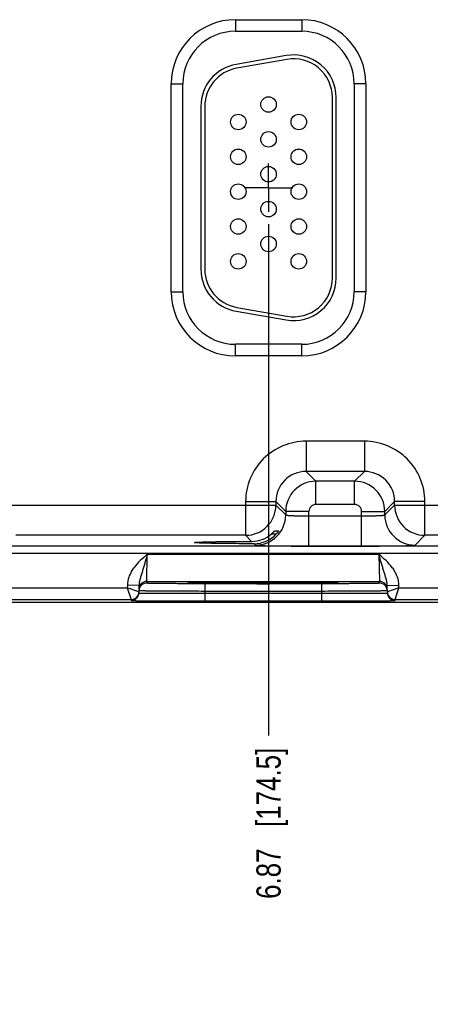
# Model space of a CAD drawing. Header units: inches. Extents: x 0 to 34, y 0 to 22.
# Tile 23 of 41: x 16.8 to 19, y 6 to 11.1. Entities that reach past the tile are written whole.
import ezdxf

# ---------------------------------------------------------------- set-up
doc = ezdxf.new("R2010")
doc.units = ezdxf.units.IN
doc.header["$LTSCALE"] = 1.87
doc.header["$MEASUREMENT"] = 0
doc.linetypes.add('CENTER', pattern=[0.6, 0.375, -0.075, 0.075, -0.075])
doc.layers.get('0').update_dxf_attribs({"linetype": 'CONTINUOUS'})
doc.layers.add('02___PRT_ALL_AXES', color=7, linetype='CONTINUOUS')
doc.layers.add('DIMENSIONS', color=7, linetype='CONTINUOUS')
doc.styles.get("Standard").update_dxf_attribs({"font": 'txt', "width": 0.8})
doc.dimstyles.new('DIMSTYLE_1', dxfattribs={"dimtxt": 0.125, "dimasz": 0.18, "dimexe": 0.125, "dimexo": 0.0625, "dimgap": 0.03125, "dimtad": 0, "dimtih": 1, "dimtoh": 1, "dimlfac": 0.5, "dimzin": 4, "dimdsep": 46, "dimtxsty": 'STANDARD', "dimblk": '_FILLED', "dimblk1": '_FILLED', "dimblk2": '_FILLED', "dimcen": 0.09, "dimadec": 0, "dimazin": 0, "dimtp": 0.01, "dimtm": 0.01, "dimtfac": 1, "dimtofl": 0, "dimtmove": 0, "dimatfit": 3, "dimldrblk": '_FILLED', "dimfxl": 1, "dimtolj": 1, "dimtzin": 4, "dimarcsym": 0})

# ---------------------------------------------------------------- blocks, each defined once
blk = doc.blocks.new('*D9')
at = {"layer": 'DIMENSIONS', "color": 2, "linetype": 'CONTINUOUS'}
blk.add_line((18.1332, 10.049), (18.1332, 7.4074), dxfattribs=at)
at = {"layer": 'DIMENSIONS', "color": 2, "linetype": 'CONTINUOUS', "insert": (18.0707, 7.3449), "char_height": 0.125, "width": 1.225, "attachment_point": 3, "rotation": 90, "line_spacing_factor": 0.9}
blk.add_mtext('6.87{\\Ftxt.shx;\\W1.000000;\\H0.125000; }[174.5]', dxfattribs=at)
blk = doc.blocks.new('_FILLED')
at = {"color": 0, "linetype": 'BYBLOCK'}
blk.add_solid([(0, 0), (-1, 0.174), (-1, -0.174)], dxfattribs=at)
blk = doc.blocks.new('*D10')
at = {"layer": 'DIMENSIONS', "color": 2, "linetype": 'CONTINUOUS'}
blk.add_line((20.2432, 10.049), (20.2432, 7.4074), dxfattribs=at)
at = {"layer": 'DIMENSIONS', "color": 2, "linetype": 'CONTINUOUS', "insert": (20.1807, 7.3449), "char_height": 0.125, "width": 1.225, "attachment_point": 3, "rotation": 90, "line_spacing_factor": 0.9}
blk.add_mtext('7.93{\\Ftxt.shx;\\W1.000000;\\H0.125000; }[201.3]', dxfattribs=at)
blk = doc.blocks.new('*D11')
at = {"layer": 'DIMENSIONS', "color": 2, "linetype": 'CONTINUOUS'}
blk.add_line((21.2982, 10.429), (21.2982, 7.4074), dxfattribs=at)
at = {"layer": 'DIMENSIONS', "color": 2, "linetype": 'CONTINUOUS', "insert": (21.2357, 7.3449), "char_height": 0.125, "width": 1.225, "attachment_point": 3, "rotation": 90, "line_spacing_factor": 0.9}
blk.add_mtext('8.45{\\Ftxt.shx;\\W1.000000;\\H0.125000; }[214.7]', dxfattribs=at)
blk = doc.blocks.new('*D12')
at = {"layer": 'DIMENSIONS', "color": 2, "linetype": 'CONTINUOUS'}
blk.add_line((22.3532, 10.049), (22.3532, 7.4074), dxfattribs=at)
at = {"layer": 'DIMENSIONS', "color": 2, "linetype": 'CONTINUOUS', "insert": (22.2907, 7.3449), "char_height": 0.125, "width": 1.225, "attachment_point": 3, "rotation": 90, "line_spacing_factor": 0.9}
blk.add_mtext('8.98{\\Ftxt.shx;\\W1.000000;\\H0.125000; }[228.1]', dxfattribs=at)
blk = doc.blocks.new('*D13')
at = {"layer": 'DIMENSIONS', "color": 2, "linetype": 'CONTINUOUS'}
blk.add_line((24.4632, 10.049), (24.4632, 7.4074), dxfattribs=at)
at = {"layer": 'DIMENSIONS', "color": 2, "linetype": 'CONTINUOUS', "insert": (24.4007, 7.3449), "char_height": 0.125, "width": 1.325, "attachment_point": 3, "rotation": 90, "line_spacing_factor": 0.9}
blk.add_mtext('10.04{\\Ftxt.shx;\\W1.000000;\\H0.125000; }[254.9]', dxfattribs=at)
blk = doc.blocks.new('*D14')
at = {"layer": 'DIMENSIONS', "color": 2, "linetype": 'CONTINUOUS'}
blk.add_line((26.5732, 10.049), (26.5732, 7.4074), dxfattribs=at)
at = {"layer": 'DIMENSIONS', "color": 2, "linetype": 'CONTINUOUS', "insert": (26.5107, 7.3449), "char_height": 0.125, "width": 1.325, "attachment_point": 3, "rotation": 90, "line_spacing_factor": 0.9}
blk.add_mtext('11.09{\\Ftxt.shx;\\W1.000000;\\H0.125000; }[281.7]', dxfattribs=at)
blk = doc.blocks.new('*D15')
at = {"layer": 'DIMENSIONS', "color": 2, "linetype": 'CONTINUOUS'}
blk.add_line((28.6832, 10.049), (28.6832, 7.4074), dxfattribs=at)
at = {"layer": 'DIMENSIONS', "color": 2, "linetype": 'CONTINUOUS', "insert": (28.6207, 7.3449), "char_height": 0.125, "width": 1.325, "attachment_point": 3, "rotation": 90, "line_spacing_factor": 0.9}
blk.add_mtext('12.15{\\Ftxt.shx;\\W1.000000;\\H0.125000; }[308.5]', dxfattribs=at)

msp = doc.modelspace()

# ---------------------------------------------------------------- linework, layer by layer
at = {"color": 7, "linetype": 'CONTINUOUS'}
for p, q in [((17.9622, 11.1045), (18.3042, 11.1045)), ((17.9622, 11.1045), (17.9622, 11.0445)), ((18.3042, 11.1045), (18.3042, 11.0445)), ((17.9622, 11.0445), (18.3042, 11.0445)), ((18.224, 10.9192), (17.966, 10.8737)), ((18.2274, 10.8995), (17.9694, 10.854)), ((17.6311, 10.7735), (17.6911, 10.7735)), ((17.6311, 9.6995), (17.6311, 10.7735)), ((17.6911, 9.6995), (17.6911, 10.7735)), ((18.6352, 10.7735), (18.5752, 10.7735)), ((18.5752, 10.7735), (18.5752, 9.6995)), ((18.6352, 10.7735), (18.6352, 9.6995)), ((18.4622, 9.7705), (18.4622, 10.7025)), ((18.4822, 9.7705), (18.4822, 10.7025)), ((17.7842, 10.657), (17.7842, 9.816)), ((17.8042, 10.657), (17.8042, 9.816)), ((17.6311, 9.6995), (17.6911, 9.6995)), ((18.6352, 9.6995), (18.5752, 9.6995)), ((17.9694, 9.619), (18.2274, 9.5735)), ((17.966, 9.5993), (18.224, 9.5538)), ((18.3042, 9.4284), (17.9622, 9.4284)), ((17.9622, 9.3684), (17.9622, 9.4284)), ((18.3042, 9.3684), (18.3042, 9.4284)), ((18.3042, 9.3684), (17.9622, 9.3684)), ((18.6275, 8.9277), (18.3269, 8.9277)), ((18.3269, 8.9277), (18.3269, 8.7718)), ((18.6275, 8.9277), (18.6275, 8.7718)), ((18.6275, 8.7718), (18.3269, 8.7718)), ((18.3269, 8.7718), (18.3776, 8.721)), ((18.6275, 8.7718), (18.5768, 8.721)), ((18.5768, 8.721), (18.3776, 8.721)), ((18.3776, 8.6011), (18.3776, 8.721)), ((18.5768, 8.6011), (18.5768, 8.721)), ((16.6735, 8.5977), (18.1709, 8.5977)), ((18.0149, 8.6158), (18.1709, 8.6158)), ((18.0149, 8.6158), (18.0149, 8.4418)), ((18.1709, 8.6158), (18.2216, 8.5651)), ((18.1709, 8.6158), (18.1709, 8.5977)), ((18.1709, 8.5977), (18.2216, 8.547)), ((18.5768, 8.6011), (18.3776, 8.6011)), ((18.7835, 8.6158), (18.7327, 8.5651)), ((18.7327, 8.547), (18.7835, 8.5977)), ((18.9394, 8.6158), (18.7835, 8.6158)), ((18.7835, 8.5977), (18.7835, 8.6158)), ((18.7835, 8.5977), (20.2809, 8.5977)), ((18.9394, 8.4418), (18.9394, 8.6158)), ((18.3416, 8.5651), (18.2216, 8.5651)), ((18.2216, 8.5651), (18.2216, 8.547)), ((18.3416, 8.3863), (18.3416, 8.5651)), ((18.3416, 8.5423), (18.6128, 8.5423)), ((18.6128, 8.5651), (18.7327, 8.5651)), ((18.6128, 8.3863), (18.6128, 8.5651)), ((18.7327, 8.547), (18.7327, 8.5651)), ((18.0149, 8.4418), (16.8294, 8.4418)), ((18.0149, 8.4418), (18.0461, 8.4106)), ((18.1483, 8.4488), (18.1731, 8.4488)), ((18.1644, 8.4642), (18.185, 8.4642)), ((18.8887, 8.391), (18.9394, 8.4418)), ((20.1249, 8.4418), (18.9394, 8.4418)), ((18.0584, 8.3983), (18.0657, 8.391)), ((29.5526, 8.3861), (12.8521, 8.3861)), ((29.5526, 8.3481), (12.8521, 8.3481)), ((17.5047, 8.2038), (17.5078, 8.3438)), ((17.5078, 8.3438), (18.7025, 8.3438)), ((18.3416, 8.3863), (18.6128, 8.3863)), ((18.7025, 8.3438), (18.7056, 8.2038)), ((17.5045, 8.1945), (17.5047, 8.2038)), ((17.5047, 8.2038), (18.7056, 8.2038)), ((17.7237, 8.1961), (17.7251, 8.1962)), ((17.7468, 8.1968), (17.7239, 8.1961)), ((17.7251, 8.1962), (17.7267, 8.1962)), ((17.7267, 8.1962), (17.7287, 8.1963)), ((17.7287, 8.1963), (17.7324, 8.1964)), ((17.7324, 8.1964), (17.7384, 8.1966)), ((17.7384, 8.1966), (17.7478, 8.1968)), ((17.7478, 8.1968), (17.7595, 8.197)), ((17.7595, 8.197), (17.7735, 8.1973)), ((17.7735, 8.1973), (17.7902, 8.1975)), ((17.7902, 8.1975), (17.81, 8.1977)), ((18.4059, 8.1918), (17.8044, 8.1918)), ((17.8044, 8.1918), (17.8044, 8.1525)), ((17.81, 8.1977), (17.834, 8.1979)), ((17.834, 8.1979), (17.8638, 8.1982)), ((17.8638, 8.1982), (17.8917, 8.1983)), ((17.8917, 8.1983), (17.9231, 8.1985)), ((17.9231, 8.1985), (17.958, 8.1987)), ((17.958, 8.1987), (17.9965, 8.1988)), ((17.9965, 8.1988), (18.0392, 8.1989)), ((18.0392, 8.1989), (18.0859, 8.1989)), ((18.0859, 8.1989), (18.1309, 8.1989)), ((18.1309, 8.1989), (18.1715, 8.1989)), ((18.1715, 8.1989), (18.2088, 8.1988)), ((18.2088, 8.1988), (18.2437, 8.1987)), ((18.2437, 8.1987), (18.2836, 8.1985)), ((18.2836, 8.1985), (18.3193, 8.1983)), ((18.3193, 8.1983), (18.3507, 8.1981)), ((18.3507, 8.1981), (18.378, 8.1979)), ((18.378, 8.1979), (18.4016, 8.1977)), ((18.4016, 8.1977), (18.4216, 8.1975)), ((18.4059, 8.1918), (18.4059, 8.1525)), ((18.4216, 8.1975), (18.4384, 8.1972)), ((18.4384, 8.1972), (18.4523, 8.197)), ((18.4523, 8.197), (18.4636, 8.1968)), ((18.4636, 8.1968), (18.4726, 8.1966)), ((18.4865, 8.1961), (18.4638, 8.1968)), ((18.4726, 8.1966), (18.4783, 8.1964)), ((18.4783, 8.1964), (18.4817, 8.1963)), ((18.4817, 8.1963), (18.4836, 8.1962)), ((18.4836, 8.1962), (18.4851, 8.1962)), ((18.7056, 8.2038), (18.7058, 8.1945)), ((16.6956, 8.17), (17.4048, 8.17)), ((17.405, 8.1843), (17.4048, 8.17)), ((17.4644, 8.1493), (17.4048, 8.17)), ((17.4048, 8.17), (17.4244, 8.11)), ((17.465, 8.1833), (17.405, 8.1843)), ((17.465, 8.1833), (17.4643, 8.1443)), ((17.8044, 8.1525), (17.8043, 8.1426)), ((17.8043, 8.1426), (18.4061, 8.1426)), ((17.8043, 8.1426), (17.8043, 8.1033)), ((18.4059, 8.1525), (17.8044, 8.1525)), ((18.4059, 8.1525), (18.4061, 8.1426)), ((18.4061, 8.1426), (18.4061, 8.1033)), ((18.7453, 8.1833), (18.8053, 8.1843)), ((18.746, 8.1443), (18.7453, 8.1833)), ((18.8056, 8.17), (18.7459, 8.1493)), ((18.7859, 8.11), (18.8056, 8.17)), ((18.8056, 8.17), (18.8053, 8.1843)), ((18.8056, 8.17), (19.5148, 8.17)), ((29.9612, 8.0955), (12.3173, 8.0955)), ((16.6759, 8.11), (17.4244, 8.11)), ((17.4244, 8.11), (17.4243, 8.1049)), ((17.8043, 8.1033), (18.4061, 8.1033)), ((18.7859, 8.11), (19.5344, 8.11)), ((18.786, 8.1049), (18.7859, 8.11))]:
    msp.add_line(p, q, dxfattribs=at)
for points in [[(17.7221, 8.196), (17.7222, 8.196), (17.7225, 8.196), (17.7228, 8.196), (17.7232, 8.196), (17.7237, 8.1961)], [(18.4851, 8.1962), (18.4864, 8.1961), (18.4869, 8.1961), (18.4874, 8.196), (18.4877, 8.196), (18.488, 8.196), (18.4882, 8.196)]]:
    msp.add_lwpolyline(points, dxfattribs=at)
for centre in [(18.1332, 10.6665), (17.9772, 10.5765), (18.2892, 10.5765), (18.1332, 10.4865), (17.9772, 10.3965), (18.2892, 10.3965), (18.1332, 10.3065), (17.9772, 10.2165), (18.2892, 10.2165), (18.1332, 10.1265), (17.9772, 10.0365), (18.2892, 10.0365), (18.1332, 9.9465), (17.9772, 9.8565), (18.2892, 9.8565)]:
    msp.add_circle(centre, 0.04, dxfattribs=at)
for centre, radius, start, end in [((17.9622, 10.7735), 0.3311, 90, 180), ((18.3042, 10.7735), 0.3311, 0, 90), ((17.9622, 10.7735), 0.2711, 90, 180), ((18.3042, 10.7735), 0.2711, 0, 90), ((18.2622, 10.7025), 0.22, 0, 100), ((18.2622, 10.7025), 0.2, 0, 100), ((18.0042, 10.657), 0.22, 100, 180), ((18.0042, 10.657), 0.2, 100, 180), ((18.0042, 9.816), 0.22, 180, 260), ((18.0042, 9.816), 0.2, 180, 260), ((18.2622, 9.7705), 0.22, 260, 360), ((18.2622, 9.7705), 0.2, 260, 360), ((17.9622, 9.6995), 0.3311, 180, 270), ((17.9622, 9.6995), 0.2711, 180, 270), ((18.3042, 9.6995), 0.3311, 270, 360), ((18.3042, 9.6995), 0.2711, 270, 360), ((18.3268, 8.6158), 0.3119, 89.9965, 180.0035), ((18.6275, 8.6158), 0.3119, 359.9966, 90.0034), ((18.3268, 8.6159), 0.1559, 89.9717, 180.0282), ((18.6276, 8.6159), 0.1559, 359.9717, 90.0282), ((18.3776, 8.565), 0.156, 90.0148, 179.9847), ((18.5767, 8.565), 0.156, 0.0148, 89.9847), ((18.0149, 8.5978), 0.156, 270.0209, 359.9791), ((18.3776, 8.5651), 0.036, 89.9965, 180.0035), ((18.5768, 8.5651), 0.036, 359.9965, 90.0035), ((18.9395, 8.5978), 0.156, 180.0209, 269.9791), ((18.0656, 8.5471), 0.156, 270.0209, 359.9791), ((18.8888, 8.5471), 0.156, 180.0209, 269.9791), ((18.0456, 8.5678), 0.1572, 270.194, 310.7846), ((18.0588, 8.5531), 0.1547, 269.8483, 317.612), ((17.5047, 8.1638), 0.04, 89.9997, 179.0001), ((17.5045, 8.1545), 0.04, 89.9993, 161.1986), ((18.7056, 8.1638), 0.04, 0.9999, 90.0003), ((18.7058, 8.1545), 0.04, 18.8014, 90.0007), ((17.4244, 8.15), 0.04, 270.0018, 359), ((17.4241, 8.145), 0.0402, 341.2526, 358.9472), ((17.5048, 8.1544), 0.0402, 161.2521, 178.9472), ((18.7056, 8.1544), 0.0402, 1.0528, 18.7479), ((18.7859, 8.15), 0.04, 181.0012, 269.9999), ((18.7862, 8.145), 0.0402, 181.0528, 198.7474), ((17.4244, 8.1449), 0.04, 269.9998, 341.1981), ((18.786, 8.1449), 0.04, 198.8019, 270.0002)]:
    msp.add_arc(centre, radius, start, end, dxfattribs=at)
for points, knots in [([(18.2216, 8.547), (18.2217, 8.5469), (18.2219, 8.5467), (18.2225, 8.5465), (18.2233, 8.5463), (18.2249, 8.5459), (18.2276, 8.5456), (18.2317, 8.5451), (18.2368, 8.5447), (18.2429, 8.5443), (18.2499, 8.544), (18.2578, 8.5436), (18.2664, 8.5433), (18.2793, 8.5429), (18.2967, 8.5426), (18.3187, 8.5423), (18.3339, 8.5423), (18.3416, 8.5423)], [0, 0, 0, 0, 0.0028, 0.007571, 0.014536, 0.023747, 0.048912, 0.082937, 0.125539, 0.176336, 0.234865, 0.300581, 0.372872, 0.451063, 0.622161, 0.807461, 1, 1, 1, 1]), ([(18.6128, 8.5423), (18.6205, 8.5423), (18.6356, 8.5423), (18.6576, 8.5426), (18.6751, 8.5429), (18.688, 8.5433), (18.6966, 8.5436), (18.7045, 8.544), (18.7115, 8.5443), (18.7176, 8.5447), (18.7227, 8.5451), (18.7267, 8.5456), (18.7295, 8.5459), (18.7311, 8.5463), (18.7319, 8.5465), (18.7324, 8.5467), (18.7327, 8.5469), (18.7327, 8.547)], [0, 0, 0, 0, 0.192539, 0.377839, 0.548937, 0.627128, 0.699419, 0.765135, 0.823664, 0.874461, 0.917063, 0.951088, 0.976253, 0.985464, 0.992429, 0.9972, 1, 1, 1, 1]), ([(18.1483, 8.4488), (18.1493, 8.4496), (18.1512, 8.4513), (18.154, 8.4538), (18.1565, 8.4563), (18.1589, 8.4586), (18.1606, 8.4604), (18.1619, 8.4617), (18.1627, 8.4625), (18.1633, 8.4632), (18.1638, 8.4637), (18.1641, 8.464), (18.1642, 8.4641), (18.1643, 8.4642), (18.1644, 8.4642), (18.1644, 8.4642)], [0, 0, 0, 0, 0.173342, 0.342239, 0.503514, 0.653224, 0.785998, 0.843871, 0.894633, 0.937025, 0.969654, 0.981852, 0.991063, 0.997138, 1, 1, 1, 1]), ([(18.185, 8.4642), (18.185, 8.4642), (18.1849, 8.464), (18.1848, 8.4638), (18.1845, 8.4633), (18.1841, 8.4627), (18.1836, 8.4619), (18.1827, 8.4607), (18.1814, 8.4589), (18.1797, 8.4566), (18.1776, 8.454), (18.1754, 8.4514), (18.1739, 8.4496), (18.173, 8.4488)], [0, 0, 0, 0, 0.005255, 0.022281, 0.050416, 0.088609, 0.135787, 0.190901, 0.321103, 0.472317, 0.638833, 0.816044, 1, 1, 1, 1]), ([(17.7508, 8.4045), (17.7508, 8.4045), (17.7509, 8.4047), (17.7514, 8.4049), (17.7524, 8.4051), (17.7541, 8.4053), (17.7565, 8.4056), (17.7595, 8.4059), (17.7633, 8.4061), (17.7676, 8.4064), (17.7747, 8.4067), (17.7852, 8.4072), (17.7996, 8.4076), (17.8163, 8.4081), (17.8353, 8.4085), (17.8563, 8.4089), (17.8792, 8.4093), (17.9039, 8.4096), (17.9397, 8.41), (17.9873, 8.4103), (18.0261, 8.4105), (18.0461, 8.4106)], [0, 0, 0, 0, 0.000545, 0.001528, 0.005113, 0.010953, 0.019065, 0.02944, 0.042053, 0.056876, 0.073884, 0.114342, 0.16316, 0.219936, 0.284205, 0.355522, 0.433341, 0.517029, 0.605954, 0.796807, 1, 1, 1, 1]), ([(18.0584, 8.3983), (18.0377, 8.3984), (17.9975, 8.3986), (17.9481, 8.3989), (17.9109, 8.3993), (17.8851, 8.3996), (17.8612, 8.4), (17.8392, 8.4004), (17.8194, 8.4008), (17.8019, 8.4013), (17.7868, 8.4017), (17.7758, 8.4022), (17.7684, 8.4026), (17.7638, 8.4028), (17.7599, 8.4031), (17.7567, 8.4033), (17.7542, 8.4036), (17.7525, 8.4039), (17.7514, 8.4041), (17.7509, 8.4043), (17.7508, 8.4044), (17.7508, 8.4045)], [0, 0, 0, 0, 0.201685, 0.391972, 0.480884, 0.564697, 0.642725, 0.714312, 0.7789, 0.835998, 0.885101, 0.925812, 0.942934, 0.957854, 0.970539, 0.980958, 0.989089, 0.994929, 0.998498, 0.999468, 1, 1, 1, 1]), ([(18.0657, 8.391), (18.0657, 8.391), (18.0659, 8.3909), (18.0665, 8.3907), (18.0677, 8.3905), (18.0695, 8.3903), (18.072, 8.3901), (18.0751, 8.3899), (18.0789, 8.3896), (18.0833, 8.3894), (18.0903, 8.3891), (18.1006, 8.3888), (18.1145, 8.3884), (18.1307, 8.388), (18.1488, 8.3877), (18.1687, 8.3874), (18.1903, 8.3871), (18.2132, 8.3869), (18.2461, 8.3866), (18.289, 8.3864), (18.3239, 8.3863), (18.3416, 8.3863)], [0, 0, 0, 0, 0.000833, 0.002206, 0.006659, 0.013424, 0.022498, 0.033865, 0.047502, 0.063379, 0.081459, 0.124054, 0.174892, 0.233495, 0.299314, 0.37173, 0.450061, 0.533571, 0.621473, 0.807113, 1, 1, 1, 1]), ([(18.6128, 8.3863), (18.6305, 8.3863), (18.6653, 8.3864), (18.7083, 8.3866), (18.7411, 8.3869), (18.7641, 8.3871), (18.7857, 8.3874), (18.8056, 8.3877), (18.8237, 8.388), (18.8398, 8.3884), (18.8538, 8.3888), (18.8641, 8.3891), (18.8711, 8.3894), (18.8755, 8.3896), (18.8792, 8.3899), (18.8824, 8.3901), (18.8849, 8.3903), (18.8867, 8.3905), (18.8879, 8.3907), (18.8884, 8.3909), (18.8886, 8.391), (18.8887, 8.391)], [0, 0, 0, 0, 0.192887, 0.378527, 0.466429, 0.549939, 0.62827, 0.700686, 0.766505, 0.825108, 0.875946, 0.918541, 0.936621, 0.952498, 0.966135, 0.977502, 0.986576, 0.993341, 0.997794, 0.999167, 1, 1, 1, 1]), ([(17.5078, 8.3438), (17.4955, 8.3331), (17.4708, 8.3118), (17.4429, 8.2817), (17.4249, 8.2544), (17.4142, 8.2323), (17.4071, 8.2088), (17.4052, 8.1925), (17.405, 8.1843)], [0, 0, 0, 0, 0.250106, 0.500015, 0.625057, 0.75007, 0.875051, 1, 1, 1, 1]), ([(17.5078, 8.3438), (17.5039, 8.3295), (17.4981, 8.3083), (17.49, 8.2806), (17.4839, 8.2606), (17.4778, 8.2413), (17.472, 8.2223), (17.4669, 8.2031), (17.4651, 8.1899), (17.465, 8.1833)], [0, 0, 0, 0, 0.266693, 0.396035, 0.521429, 0.642945, 0.761729, 0.879894, 1, 1, 1, 1]), ([(18.8053, 8.1843), (18.8052, 8.1925), (18.8033, 8.2088), (18.7961, 8.2323), (18.7855, 8.2544), (18.7674, 8.2817), (18.7396, 8.3118), (18.7149, 8.3331), (18.7025, 8.3438)], [0, 0, 0, 0, 0.124944, 0.249922, 0.374933, 0.499972, 0.749883, 1, 1, 1, 1]), ([(18.7453, 8.1833), (18.7452, 8.1899), (18.7434, 8.2031), (18.7384, 8.2223), (18.7325, 8.2413), (18.7264, 8.2606), (18.7203, 8.2806), (18.7122, 8.3083), (18.7064, 8.3295), (18.7025, 8.3438)], [0, 0, 0, 0, 0.120104, 0.238267, 0.357051, 0.478567, 0.603962, 0.733306, 1, 1, 1, 1]), ([(17.8044, 8.1918), (17.7849, 8.1918), (17.7467, 8.1919), (17.6995, 8.192), (17.6635, 8.1921), (17.6383, 8.1923), (17.6148, 8.1924), (17.593, 8.1926), (17.5733, 8.1928), (17.5558, 8.193), (17.5428, 8.1932), (17.5335, 8.1933), (17.5276, 8.1934), (17.5223, 8.1936), (17.5177, 8.1937), (17.5137, 8.1938), (17.5105, 8.1939), (17.5083, 8.194), (17.5068, 8.1941), (17.506, 8.1942), (17.5054, 8.1942), (17.5049, 8.1943), (17.5047, 8.1944), (17.5045, 8.1944), (17.5045, 8.1945)], [0, 0, 0, 0, 0.195093, 0.382688, 0.4714, 0.555569, 0.634386, 0.707089, 0.77298, 0.831424, 0.881858, 0.903917, 0.923799, 0.941455, 0.956844, 0.969929, 0.980679, 0.989069, 0.992374, 0.995082, 0.997194, 0.998709, 0.999633, 1, 1, 1, 1]), ([(17.7239, 8.1961), (17.723, 8.1961), (17.7217, 8.196), (17.7202, 8.1959), (17.7193, 8.1958), (17.7186, 8.1958), (17.7181, 8.1957), (17.7179, 8.1956), (17.7177, 8.1956), (17.7177, 8.1955)], [0, 0, 0, 0, 0.433646, 0.604436, 0.744455, 0.853681, 0.932196, 0.980314, 1, 1, 1, 1]), ([(17.7177, 8.1955), (17.7177, 8.1955), (17.7179, 8.1954), (17.7181, 8.1954), (17.7186, 8.1953), (17.7193, 8.1952), (17.7202, 8.1951), (17.7217, 8.195), (17.7229, 8.195), (17.7238, 8.1949)], [0, 0, 0, 0, 0.019719, 0.067814, 0.146291, 0.255485, 0.39549, 0.566285, 1, 1, 1, 1]), ([(17.7238, 8.1949), (17.7263, 8.1948), (17.7322, 8.1946), (17.7476, 8.1942), (17.7735, 8.1937), (17.8119, 8.1933), (17.8592, 8.1929), (17.9138, 8.1926), (17.9967, 8.1922), (18.1052, 8.1921), (18.2137, 8.1922), (18.2965, 8.1926), (18.3512, 8.1929), (18.3984, 8.1933), (18.4368, 8.1937), (18.4627, 8.1942), (18.4781, 8.1946), (18.484, 8.1948), (18.4865, 8.1949)], [0, 0, 0, 0, 0.009733, 0.023176, 0.060749, 0.111598, 0.174181, 0.246609, 0.326696, 0.500002, 0.673307, 0.753394, 0.825822, 0.888405, 0.939252, 0.976824, 0.990267, 1, 1, 1, 1]), ([(18.4638, 8.1968), (18.4444, 8.1972), (18.3969, 8.1978), (18.3151, 8.1984), (18.2151, 8.1988), (18.1056, 8.199), (17.996, 8.1988), (17.8959, 8.1984), (17.8139, 8.1978), (17.7663, 8.1972), (17.7468, 8.1968)], [0, 0, 0, 0, 0.081205, 0.198703, 0.34232, 0.499617, 0.656968, 0.800741, 0.918483, 1, 1, 1, 1]), ([(18.7058, 8.1945), (18.7058, 8.1944), (18.7056, 8.1944), (18.7054, 8.1943), (18.7049, 8.1942), (18.7043, 8.1942), (18.7035, 8.1941), (18.7021, 8.194), (18.6998, 8.1939), (18.6966, 8.1938), (18.6927, 8.1937), (18.6881, 8.1936), (18.6828, 8.1934), (18.6768, 8.1933), (18.6676, 8.1932), (18.6545, 8.193), (18.637, 8.1928), (18.6173, 8.1926), (18.5956, 8.1924), (18.572, 8.1923), (18.5469, 8.1921), (18.5108, 8.192), (18.4637, 8.1919), (18.4254, 8.1918), (18.4059, 8.1918)], [0, 0, 0, 0, 0.000367, 0.001291, 0.002806, 0.004918, 0.007626, 0.010931, 0.019321, 0.030071, 0.043156, 0.058545, 0.076201, 0.096083, 0.118142, 0.168576, 0.22702, 0.292911, 0.365614, 0.444431, 0.5286, 0.617312, 0.804907, 1, 1, 1, 1]), ([(18.4926, 8.1955), (18.4926, 8.1956), (18.4925, 8.1956), (18.4922, 8.1957), (18.4917, 8.1958), (18.491, 8.1958), (18.4902, 8.1959), (18.4886, 8.196), (18.4874, 8.1961), (18.4865, 8.1961)], [0, 0, 0, 0, 0.01972, 0.067826, 0.146319, 0.255527, 0.395541, 0.566335, 1, 1, 1, 1]), ([(18.4865, 8.1949), (18.4874, 8.195), (18.4887, 8.195), (18.4902, 8.1951), (18.4911, 8.1952), (18.4917, 8.1953), (18.4922, 8.1954), (18.4925, 8.1954), (18.4926, 8.1955), (18.4926, 8.1955)], [0, 0, 0, 0, 0.433718, 0.604513, 0.744518, 0.853711, 0.932187, 0.980281, 1, 1, 1, 1]), ([(17.4643, 8.1443), (17.4643, 8.1442), (17.4645, 8.1442), (17.4648, 8.1441), (17.4653, 8.1441), (17.466, 8.144), (17.467, 8.144), (17.4681, 8.1439), (17.4694, 8.1439), (17.4716, 8.1438), (17.4748, 8.1437), (17.4792, 8.1436), (17.4845, 8.1435), (17.4905, 8.1434), (17.4972, 8.1433), (17.5077, 8.1432), (17.5225, 8.143), (17.5423, 8.1429), (17.5646, 8.1428), (17.5893, 8.1427), (17.616, 8.1426), (17.6445, 8.1425), (17.6854, 8.1425), (17.7388, 8.1425), (17.7822, 8.1425), (17.8043, 8.1426)], [0, 0, 0, 0, 0.000343, 0.001258, 0.002769, 0.004877, 0.007583, 0.010886, 0.014783, 0.019274, 0.030023, 0.043108, 0.058497, 0.076155, 0.096038, 0.118099, 0.168538, 0.226987, 0.292883, 0.365592, 0.444414, 0.528589, 0.617304, 0.804905, 1, 1, 1, 1]), ([(17.8044, 8.1525), (17.7823, 8.1526), (17.739, 8.1527), (17.6855, 8.1529), (17.6447, 8.1531), (17.6162, 8.1532), (17.5895, 8.1534), (17.5648, 8.1536), (17.5425, 8.1538), (17.5227, 8.154), (17.5079, 8.1541), (17.4974, 8.1543), (17.4906, 8.1544), (17.4846, 8.1545), (17.4794, 8.1546), (17.475, 8.1547), (17.4718, 8.1547), (17.4696, 8.1548), (17.4683, 8.1549), (17.4672, 8.1549), (17.4662, 8.155), (17.4655, 8.155), (17.465, 8.155), (17.4647, 8.1551), (17.4645, 8.1551), (17.4645, 8.1552)], [0, 0, 0, 0, 0.195104, 0.382709, 0.471426, 0.555601, 0.634423, 0.707132, 0.773029, 0.831478, 0.881918, 0.90398, 0.923864, 0.941522, 0.956912, 0.969998, 0.980748, 0.985238, 0.989136, 0.992438, 0.995144, 0.997251, 0.998759, 0.99967, 1, 1, 1, 1]), ([(18.7458, 8.1552), (18.7458, 8.1551), (18.7456, 8.1551), (18.7454, 8.155), (18.7448, 8.155), (18.7441, 8.155), (18.7432, 8.1549), (18.7421, 8.1549), (18.7407, 8.1548), (18.7386, 8.1547), (18.7354, 8.1547), (18.7309, 8.1546), (18.7257, 8.1545), (18.7197, 8.1544), (18.7129, 8.1543), (18.7025, 8.1541), (18.6876, 8.154), (18.6678, 8.1538), (18.6455, 8.1536), (18.6209, 8.1534), (18.5942, 8.1532), (18.5656, 8.1531), (18.5248, 8.1529), (18.4714, 8.1527), (18.428, 8.1526), (18.4059, 8.1525)], [0, 0, 0, 0, 0.00033, 0.001241, 0.002749, 0.004856, 0.007562, 0.010864, 0.014762, 0.019252, 0.030002, 0.043087, 0.058478, 0.076136, 0.09602, 0.118081, 0.168521, 0.226971, 0.292867, 0.365577, 0.444399, 0.528574, 0.617291, 0.804896, 1, 1, 1, 1]), ([(18.4061, 8.1426), (18.4282, 8.1425), (18.4715, 8.1425), (18.525, 8.1425), (18.5658, 8.1425), (18.5943, 8.1426), (18.6211, 8.1427), (18.6457, 8.1428), (18.668, 8.1429), (18.6878, 8.143), (18.7027, 8.1432), (18.7131, 8.1433), (18.7199, 8.1434), (18.7259, 8.1435), (18.7311, 8.1436), (18.7356, 8.1437), (18.7388, 8.1438), (18.7409, 8.1439), (18.7423, 8.1439), (18.7434, 8.144), (18.7443, 8.144), (18.745, 8.1441), (18.7455, 8.1441), (18.7458, 8.1442), (18.746, 8.1442), (18.746, 8.1443)], [0, 0, 0, 0, 0.195095, 0.382696, 0.471411, 0.555586, 0.634408, 0.707117, 0.773013, 0.831462, 0.881901, 0.903962, 0.923845, 0.941503, 0.956892, 0.969977, 0.980726, 0.985217, 0.989114, 0.992417, 0.995123, 0.997231, 0.998742, 0.999657, 1, 1, 1, 1]), ([(17.4243, 8.1049), (17.4243, 8.1049), (17.4244, 8.1049), (17.4245, 8.1049), (17.4246, 8.1049), (17.4249, 8.1049), (17.4255, 8.1048), (17.4263, 8.1048), (17.4273, 8.1047), (17.4285, 8.1047), (17.43, 8.1047), (17.4324, 8.1046), (17.436, 8.1045), (17.441, 8.1045), (17.4468, 8.1044), (17.4535, 8.1043), (17.4611, 8.1042), (17.4728, 8.1041), (17.4894, 8.104), (17.5115, 8.1039), (17.5365, 8.1038), (17.564, 8.1037), (17.5939, 8.1036), (17.6257, 8.1035), (17.6593, 8.1034), (17.6943, 8.1034), (17.7428, 8.1033), (17.7796, 8.1033), (17.8043, 8.1033)], [0, 0, 0, 0, 0.000092, 0.000323, 0.000702, 0.001231, 0.002737, 0.004843, 0.007547, 0.010849, 0.014746, 0.019237, 0.029986, 0.043073, 0.058463, 0.076123, 0.096008, 0.118071, 0.168514, 0.226966, 0.292866, 0.365578, 0.444402, 0.528578, 0.617296, 0.7097, 0.8049, 1, 1, 1, 1]), ([(18.4061, 8.1033), (18.4308, 8.1033), (18.4675, 8.1033), (18.516, 8.1034), (18.551, 8.1034), (18.5846, 8.1035), (18.6165, 8.1036), (18.6463, 8.1037), (18.6739, 8.1038), (18.6988, 8.1039), (18.721, 8.104), (18.7376, 8.1041), (18.7493, 8.1042), (18.7568, 8.1043), (18.7635, 8.1044), (18.7693, 8.1045), (18.7743, 8.1045), (18.7779, 8.1046), (18.7803, 8.1047), (18.7818, 8.1047), (18.7831, 8.1047), (18.7841, 8.1048), (18.7849, 8.1048), (18.7854, 8.1049), (18.7857, 8.1049), (18.7859, 8.1049), (18.7859, 8.1049), (18.786, 8.1049), (18.786, 8.1049)], [0, 0, 0, 0, 0.1951, 0.2903, 0.382704, 0.471422, 0.555598, 0.634422, 0.707134, 0.773034, 0.831486, 0.881929, 0.903992, 0.923877, 0.941537, 0.956927, 0.970014, 0.980763, 0.985254, 0.989151, 0.992453, 0.995157, 0.997263, 0.998769, 0.999298, 0.999677, 0.999908, 1, 1, 1, 1])]:
    msp.add_open_spline(points, degree=3, knots=knots, dxfattribs=at)
at = {"layer": '02___PRT_ALL_AXES', "color": 7, "linetype": 'CENTER'}
for q in [(18.1332, 10.3615), (18.0082, 10.2365), (18.2582, 10.2365), (18.1332, 10.1115)]:
    msp.add_line((18.1332, 10.2365), q, dxfattribs=at)

# ---------------------------------------------------------------- dimensions: what is measured, and where the dimension line sits
at = {"layer": 'DIMENSIONS', "color": 2, "linetype": 'CONTINUOUS'}
for feature_location, offset, origin, picture, middle in [((21.2982, 10.429), (0, -3.0215), (4.393, 10.4915), '*D11', (21.2982, 6.7324)), ((18.1332, 10.049), (0, -2.6415), (4.393, 10.1115), '*D9', (18.1332, 6.7324)), ((20.2432, 10.049), (0, -2.6415), (4.393, 10.1115), '*D10', (20.2432, 6.7324)), ((22.3532, 10.049), (0, -2.6415), (4.393, 10.1115), '*D12', (22.3532, 6.7324)), ((24.4632, 10.049), (0, -2.6415), (4.393, 10.1115), '*D13', (24.4632, 6.6824)), ((26.5732, 10.049), (0, -2.6415), (4.393, 10.1115), '*D14', (26.5732, 6.6824)), ((28.6832, 10.049), (0, -2.6415), (4.393, 10.1115), '*D15', (28.6832, 6.6824))]:
    dim = msp.add_ordinate_dim(feature_location=feature_location, offset=offset, dtype=1, origin=origin, dimstyle='DIMSTYLE_1', dxfattribs=at)
    dim.commit()
    dim.dimension.update_dxf_attribs({"geometry": picture, "text_midpoint": middle})

doc.saveas('drawing.dxf')
